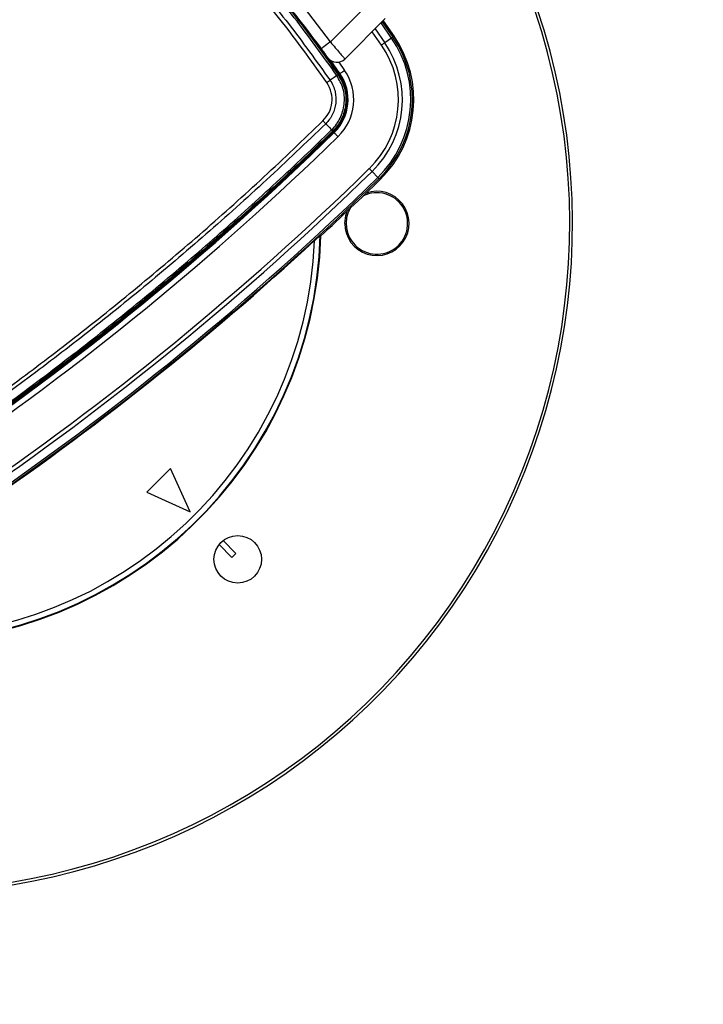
# Paper-space layout 'Wall Base Bracket' of a CAD drawing. Header units: millimetres. Extents: x 1591 to 17407, y 1260 to 16227.
# Tile 30 of 68: x 3608 to 3853, y 9924 to 10277. Entities that reach past the tile are written whole.
import ezdxf

# ---------------------------------------------------------------- set-up
doc = ezdxf.new("R2010")
doc.units = ezdxf.units.MM
doc.layers.add('COMPONENT_GEOMETRY', color=7, linetype='Continuous')
doc.styles.add('SLDTEXTSTYLE1', font='TXT', dxfattribs={"width": 0.75})
doc.dimstyles.new('SLDDIMSTYLE0', dxfattribs={"dimtxt": 100, "dimasz": 6.604, "dimexe": 0, "dimexo": 0.0625, "dimgap": 25, "dimtad": 0, "dimtih": 1, "dimtoh": 1, "dimdec": 0, "dimlfac": 0.5, "dimrnd": 1e-09, "dimzin": 12, "dimdsep": 46, "dimtxsty": 'SLDTEXTSTYLE1', "dimsah": 1, "dimcen": 0.09, "dimadec": 0, "dimazin": 3, "dimtfac": 1, "dimtdec": 0, "dimtofl": 0, "dimtmove": 0, "dimatfit": 3, "dimfxl": 1, "dimfrac": 2, "dimtolj": 1, "dimtzin": 12, "dimarcsym": 0})

# ---------------------------------------------------------------- blocks, each defined once
blk = doc.blocks.new('_D_20')
at = {"layer": 'COMPONENT_GEOMETRY', "color": 7, "ltscale": 2}
for p, q in [((8879.1, 12946.13), (8879.1, 8407.68)), ((3306.77, 9991.36), (3306.77, 8407.68)), ((3306.77, 8414.03), (5945.16, 8414.03)), ((8879.1, 8414.03), (6240.71, 8414.03))]:
    blk.add_line(p, q, dxfattribs=at)
for points in [[(3306.77, 8414.03), (3313.37, 8413.02), (3313.37, 8415.05)], [(8879.1, 8414.03), (8872.5, 8415.05), (8872.5, 8413.02)]]:
    blk.add_solid(points, dxfattribs=at)
at = {"layer": 'COMPONENT_GEOMETRY', "color": 7, "ltscale": 2, "insert": (5945.16, 8463.56), "char_height": 100, "attachment_point": 1, "style": 'SLDTEXTSTYLE1'}
blk.add_mtext('2786', dxfattribs=at)

psp = doc.layouts.new('Wall Base Bracket')

# ---------------------------------------------------------------- linework, layer by layer
at = {"color": 7, "linetype": 'Continuous', "lineweight": 25, "ltscale": 2}
for p, q in [((3719.11, 10268.85), (3733.12, 10282.86)), ((3738.78, 10277.2), (3724.32, 10262.74)), ((3738.02, 10276.45), (3741.92, 10270.87)), ((3741.03, 10270.26), (3738.56, 10268.56)), ((3741.52, 10270.59), (3741.92, 10270.87)), ((3722.56, 10257.56), (3719.3, 10262.22)), ((3721.92, 10257.12), (3722.14, 10257.27)), ((3721.92, 10257.13), (3721.92, 10257.12)), ((3722.41, 10257.46), (3722.56, 10257.56)), ((3719.56, 10237.38), (3719.56, 10237.38)), ((3719.94, 10236.95), (3720.13, 10236.76)), ((3719.94, 10236.95), (3719.94, 10236.95)), ((3720.36, 10236.52), (3720.48, 10236.4)), ((3736.13, 10220.34), (3734.04, 10222.49)), ((3736.54, 10219.93), (3736.89, 10219.57)), ((3715.7, 10199.47), (3715.53, 10199.55)), ((3661.94, 10116.22), (3653.45, 10107.73)), ((3669.01, 10100.66), (3661.94, 10116.22)), ((3653.45, 10107.73), (3669.01, 10100.66)), ((3685.27, 10085.81), (3680.72, 10090.37)), ((3679.3, 10088.95), (3683.86, 10084.4)), ((3683.86, 10084.4), (3685.27, 10085.81))]:
    psp.add_line(p, q, dxfattribs=at)
at = {"color": 8, "linetype": 'Continuous', "lineweight": 25, "ltscale": 2}
for p, q in [((3737.67, 10276.1), (3741.52, 10270.59)), ((3737.39, 10267.76), (3734.08, 10272.51)), ((3735.1, 10273.52), (3738.56, 10268.56)), ((3741.03, 10270.26), (3737.25, 10275.68)), ((3722.17, 10261.63), (3724.21, 10258.69))]:
    psp.add_line(p, q, dxfattribs=at)
at = {"color": 7, "linetype": 'Continuous', "lineweight": 25, "ltscale": 2, "flags": 128}
for points in [[(3741.03, 10270.26), (3741.14, 10270.33), (3741.23, 10270.4), (3741.31, 10270.45), (3741.38, 10270.5), (3741.43, 10270.54), (3741.48, 10270.57), (3741.5, 10270.58), (3741.52, 10270.59)], [(3719.11, 10268.85), (3718.48, 10268.39), (3717.87, 10267.94), (3717.32, 10267.53), (3716.83, 10267.17), (3716.43, 10266.88), (3716.13, 10266.66), (3715.94, 10266.53), (3715.88, 10266.48)], [(3738.56, 10268.56), (3738.44, 10268.48), (3738.31, 10268.39), (3738.17, 10268.29), (3738.03, 10268.19), (3737.87, 10268.09), (3737.72, 10267.98), (3737.56, 10267.87), (3737.39, 10267.76)], [(3722.41, 10257.46), (3718.92, 10262.47), (3718.83, 10262.58)], [(3722.56, 10257.56), (3722.59, 10257.58), (3722.69, 10257.65), (3722.84, 10257.76), (3723.05, 10257.9), (3723.3, 10258.07), (3723.58, 10258.26), (3723.89, 10258.47), (3724.21, 10258.69)], [(3721.46, 10256.81), (3720.42, 10256.1), (3719, 10255.14)], [(3717.46, 10239.6), (3718.66, 10238.32), (3719.56, 10237.38)], [(3720.48, 10236.4), (3720.51, 10236.36), (3720.59, 10236.28), (3720.72, 10236.15), (3720.9, 10235.97), (3721.11, 10235.75), (3721.35, 10235.51), (3721.61, 10235.24), (3721.88, 10234.96)], [(3734.04, 10222.49), (3733.94, 10222.6), (3733.83, 10222.71), (3733.71, 10222.83), (3733.59, 10222.96), (3733.46, 10223.09), (3733.32, 10223.23), (3733.19, 10223.36), (3733.05, 10223.51)], [(3736.13, 10220.34), (3736.22, 10220.25), (3736.3, 10220.17), (3736.37, 10220.1), (3736.43, 10220.04), (3736.47, 10220), (3736.51, 10219.96), (3736.53, 10219.94), (3736.54, 10219.93)], [(3724.27, 10203.9), (3724.63, 10206.76), (3725.14, 10208.29)]]:
    psp.add_lwpolyline(points, dxfattribs=at)
at = {"color": 7, "linetype": 'Continuous', "lineweight": 25, "ltscale": 4}
psp.add_circle((3685.98, 10083.69), 8.5, dxfattribs=at)
for centre, radius, start, end in [((3565.77, 10203.9), 150, 91.6933, 358.3067), ((3565.77, 10203.9), 149.82, 91.6649, 358.3351), ((3565.77, 10203.9), 147.82, 92.3895, 357.6105), ((3565.77, 10203.9), 240, 270, 27.9174), ((3392.53, 10030.66), 400, 34.5092, 43.2809), ((3393.5, 10029.7), 400, 36.2964, 42.0431), ((3393.5, 10029.7), 404, 36.2964, 42.0724), ((3392.53, 10030.66), 400, 34.5092, 40.8526), ((3708.96, 10248.21), 38.92, 314.2809, 34.5092), ((3708.96, 10248.21), 39.51, 314.2809, 34.5092), ((3708.96, 10248.21), 40, 314.2809, 34.5092), ((3708.96, 10248.21), 34.51, 314.2809, 34.5092), ((3708.96, 10248.21), 35.92, 314.2809, 34.5092), ((3721.49, 10265.57), 4, 215.7221, 315), ((3708.96, 10248.21), 18.5, 314.2809, 34.5092), ((3708.96, 10248.21), 16, 314.2809, 34.5092), ((3708.96, 10248.21), 16.33, 314.2809, 34.5092), ((3708.96, 10248.21), 16.5, 314.2809, 34.5092), ((3739.04, 10231.35), 30.94, 123.5918, 124.6293), ((3715.36, 10233.19), 5.92, 39.3515, 44.9317), ((2982.16, 10993.49), 1057, 304.27645, 314.28092), ((2982.16, 10993.49), 1057.32, 304.27645, 314.28092), ((2982.16, 10993.49), 1057.5, 304.27645, 314.28092), ((2982.16, 10993.49), 1059.5, 304.27645, 314.28092), ((2982.16, 10993.49), 1075.5, 304.27645, 314.28092), ((2982.16, 10993.49), 1076.92, 304.27645, 314.28092), ((2982.16, 10993.49), 1079.92, 304.27645, 314.28092), ((2982.16, 10993.49), 1080.5, 304.27645, 314.28092), ((2982.16, 10993.49), 1081, 312.733, 314.28092), ((3735.77, 10203.9), 11.5, 180, 109.7734), ((3735.77, 10203.9), 11, 225, 116.4897), ((3735.77, 10203.9), 11, 150.8395, 225), ((2982.16, 10993.49), 1080.75, 304.27645, 312.58356)]:
    psp.add_arc(centre, radius, start, end, dxfattribs=at)
at = {"color": 8, "linetype": 'Continuous', "lineweight": 25, "ltscale": 4}
psp.add_arc((3565.77, 10203.9), 239, 270, 27.8437, dxfattribs=at)
at = {"color": 7, "linetype": 'Continuous', "lineweight": 25, "ltscale": 2}
for points, knots in [([(3617.01, 10357.13), (3620.69, 10354.54), (3631.77, 10346.76), (3649.43, 10332.68), (3669.48, 10314.46), (3687.74, 10295.33), (3704.37, 10275.61), (3714.12, 10261.96), (3719, 10255.14)], [0, 0, 0, 0, 0.09315, 0.279968, 0.466787, 0.653164, 0.826582, 1, 1, 1, 1]), ([(3721.46, 10256.81), (3716.47, 10263.79), (3706.5, 10277.73), (3689.59, 10297.71), (3671.17, 10316.94), (3651.11, 10335.15), (3633.44, 10349.22), (3622.37, 10357), (3618.68, 10359.59)], [0, 0, 0, 0, 0.175926, 0.351853, 0.536803, 0.722183, 0.907563, 1, 1, 1, 1]), ([(3618.99, 10360.05), (3622.68, 10357.46), (3633.78, 10349.67), (3651.47, 10335.57), (3671.56, 10317.34), (3690, 10298.08), (3706.94, 10278.08), (3716.93, 10264.11), (3721.92, 10257.13)], [0, 0, 0, 0, 0.092437, 0.277818, 0.463199, 0.648153, 0.824076, 1, 1, 1, 1]), ([(3717.85, 10254.35), (3712.99, 10261.15), (3703.28, 10274.75), (3686.7, 10294.4), (3668.5, 10313.46), (3648.53, 10331.62), (3630.93, 10345.65), (3619.89, 10353.4), (3616.22, 10355.98)], [0, 0, 0, 0, 0.173418, 0.346836, 0.533213, 0.720031, 0.906849, 1, 1, 1, 1]), ([(3718.24, 10263.24), (3718.23, 10263.25), (3718.2, 10263.29), (3717.93, 10263.66), (3717.4, 10264.4), (3716.69, 10265.38), (3716.15, 10266.11), (3715.88, 10266.48)], [0, 0, 0, 0, 0.133328, 0.348529, 0.565613, 0.783043, 1, 1, 1, 1]), ([(3719.11, 10268.85), (3719.7, 10268.16), (3720.89, 10266.77), (3722.46, 10264.93), (3723.63, 10263.55), (3724.23, 10262.84), (3724.29, 10262.77), (3724.32, 10262.74)], [0, 0, 0, 0, 0.217102, 0.434578, 0.651617, 0.866742, 1, 1, 1, 1]), ([(3719, 10255.14), (3719, 10255.14), (3719.85, 10253.89), (3721.04, 10251.2), (3721.28, 10246.9), (3720.12, 10242.86), (3718.45, 10240.59), (3717.46, 10239.6), (3717.46, 10239.6)], [0, 0, 0, 0, 0.000007, 0.267823, 0.509156, 0.75089, 0.999995, 1, 1, 1, 1]), ([(3717.85, 10254.35), (3717.95, 10254.42), (3718.17, 10254.57), (3718.48, 10254.78), (3718.76, 10254.97), (3718.92, 10255.08), (3719, 10255.14)], [0, 0, 0, 0, 0.249986, 0.5, 0.749964, 1, 1, 1, 1]), ([(3719.56, 10237.38), (3719.74, 10237.56), (3721.11, 10238.94), (3723.14, 10242.08), (3724.36, 10247.1), (3723.94, 10252.32), (3722.29, 10255.31), (3721.46, 10256.81)], [0, 0, 0, 0, 0.0363456, 0.277392, 0.5183498, 0.7592061, 1, 1, 1, 1]), ([(3721.92, 10257.12), (3722.78, 10255.57), (3724.5, 10252.46), (3724.93, 10247.04), (3723.67, 10241.84), (3721.56, 10238.58), (3720.13, 10237.14), (3719.94, 10236.95)], [0, 0, 0, 0, 0.24083, 0.481663, 0.722539, 0.963449, 1, 1, 1, 1]), ([(3721.92, 10257.13), (3721.92, 10257.12), (3721.9, 10257.11), (3721.81, 10257.05), (3721.66, 10256.95), (3721.53, 10256.86), (3721.46, 10256.81)], [0, 0, 0, 0, 0.250018, 0.5000092, 0.7500645, 1, 1, 1, 1]), ([(3721.46, 10256.81), (3721.46, 10256.81), (3721.46, 10256.81), (3721.46, 10256.81), (3721.46, 10256.81)], [0, 0, 0, 0, 0.933064, 1, 1, 1, 1]), ([(3716.47, 10240.62), (3717.28, 10241.58), (3718.86, 10243.47), (3719.83, 10247.07), (3719.7, 10250.9), (3718.48, 10253.16), (3717.85, 10254.35)], [0, 0, 0, 0, 0.24911, 0.490865, 0.732205, 1, 1, 1, 1]), ([(3574.18, 10124.01), (3577.89, 10126.58), (3589.04, 10134.27), (3607.35, 10147.53), (3629.45, 10164.36), (3651.58, 10182.16), (3673.73, 10201), (3695.43, 10220.43), (3709.46, 10233.89), (3716.47, 10240.62)], [0, 0, 0, 0, 0.0737212, 0.221242, 0.3687625, 0.5262475, 0.6837324, 0.8418662, 1, 1, 1, 1]), ([(3717.46, 10239.6), (3710.44, 10232.86), (3696.4, 10219.39), (3674.67, 10199.94), (3652.5, 10181.08), (3630.34, 10163.26), (3608.23, 10146.43), (3589.89, 10133.16), (3578.73, 10125.45), (3575.01, 10122.89)], [0, 0, 0, 0, 0.158134, 0.316268, 0.473754, 0.631239, 0.778759, 0.92628, 1, 1, 1, 1]), ([(3576.94, 10120.58), (3584.92, 10126.12), (3600.86, 10137.21), (3624.19, 10154.67), (3647.06, 10172.7), (3668.93, 10190.94), (3689.84, 10209.35), (3706.51, 10224.76), (3716.29, 10234.22), (3719.56, 10237.38)], [0, 0, 0, 0, 0.158215, 0.31643, 0.474008, 0.631586, 0.778967, 0.926348, 1, 1, 1, 1]), ([(3716.47, 10240.62), (3716.57, 10240.53), (3716.75, 10240.34), (3717.01, 10240.07), (3717.26, 10239.81), (3717.39, 10239.67), (3717.46, 10239.6)], [0, 0, 0, 0, 0.25002, 0.500032, 0.750009, 1, 1, 1, 1]), ([(3719.94, 10236.95), (3719.94, 10236.96), (3719.93, 10236.97), (3719.85, 10237.06), (3719.73, 10237.19), (3719.61, 10237.32), (3719.56, 10237.38)], [0, 0, 0, 0, 0.249971, 0.500021, 0.749995, 1, 1, 1, 1]), ([(3719.94, 10236.95), (3716.68, 10233.8), (3706.9, 10224.33), (3690.24, 10208.93), (3669.33, 10190.53), (3647.47, 10172.29), (3624.6, 10154.26), (3601.27, 10136.81), (3585.33, 10125.72), (3577.36, 10120.18)], [0, 0, 0, 0, 0.073651, 0.22103, 0.36841, 0.525988, 0.683566, 0.841783, 1, 1, 1, 1]), ([(3713.47, 10197.74), (3713.78, 10198.03), (3714.31, 10198.51), (3714.94, 10199.07), (3715.31, 10199.39), (3715.49, 10199.53), (3715.52, 10199.54), (3715.53, 10199.55)], [0, 0, 0, 0, 0.345771, 0.580865, 0.758756, 0.90248, 1, 1, 1, 1])]:
    psp.add_open_spline(points, degree=3, knots=knots, dxfattribs=at)

# ---------------------------------------------------------------- dimensions: what is measured, and where the dimension line sits
at = {"layer": 'COMPONENT_GEOMETRY', "color": 7, "ltscale": 2}
dim = psp.add_linear_dim(base=(3306.77, 8414.03), p1=(8879.1, 12948.67), p2=(3306.77, 9993.9), dimstyle='SLDDIMSTYLE0', dxfattribs=at)
dim.commit()
dim.dimension.update_dxf_attribs({"geometry": '_D_20', "text_midpoint": (6092.94, 8414.03), "dimtype": 160})

doc.saveas('drawing.dxf')
